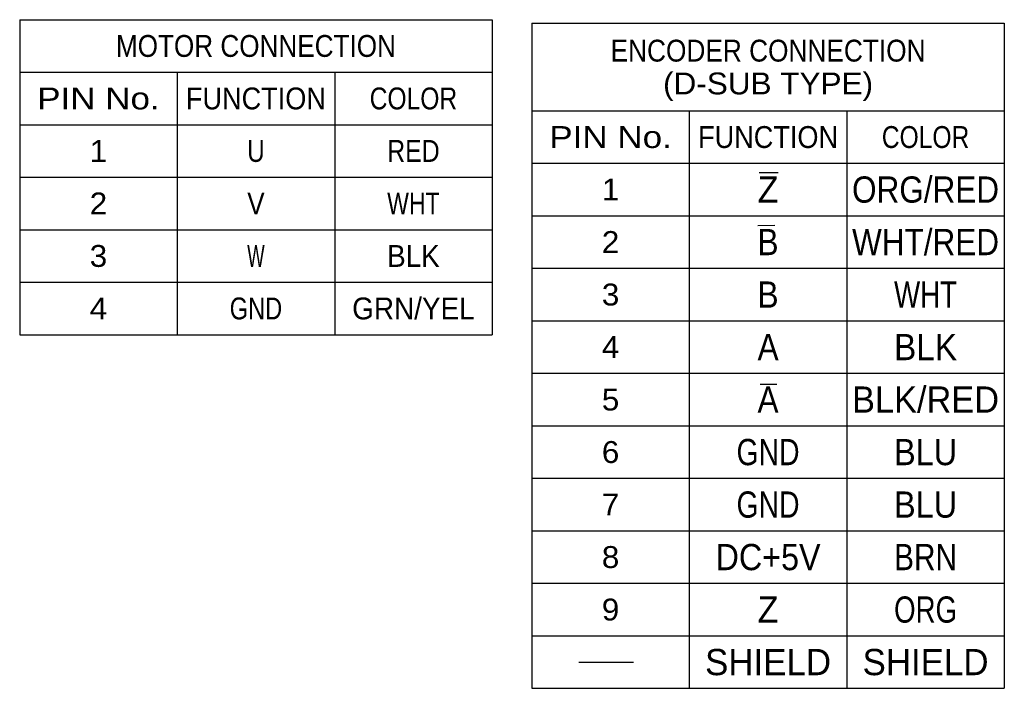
# Model space of a CAD drawing. Extents: x -84 to 546, y -98 to 348.
# Tile 12 of 17: x 295 to 408, y 36 to 112. Entities that reach past the tile are written whole.
import ezdxf
from ezdxf.enums import TextEntityAlignment as Align

# ---------------------------------------------------------------- set-up
doc = ezdxf.new("R2010")
doc.units = 0
doc.header["$LTSCALE"] = 23.1
doc.header["$MEASUREMENT"] = 0
doc.layers.get('0').update_dxf_attribs({"linetype": 'CONTINUOUS'})
doc.layers.add('8_ALL_NOTES_BALLOONS_SYMBOLS_GT', color=7, linetype='CONTINUOUS')
doc.styles.add('TEXTSTYLE_0', font='txt', dxfattribs={"width": 0.8})

msp = doc.modelspace()

# ---------------------------------------------------------------- linework, layer by layer
at = {"color": 7, "linetype": 'Continuous'}
for p, q in [((295.217043, 112.449258), (349.217043, 112.449258)), ((295.217043, 112.449258), (295.217043, 76.449258)), ((349.217043, 112.449258), (349.217043, 76.449258)), ((353.748005, 112.037717), (407.748005, 112.037717)), ((353.748005, 112.037717), (353.748005, 36.037717)), ((407.748005, 112.037717), (407.748005, 36.037717)), ((295.217043, 106.449258), (349.217043, 106.449258)), ((313.217043, 106.449258), (313.217043, 76.449258)), ((331.217043, 106.449258), (331.217043, 76.449258)), ((353.748005, 102.037717), (407.748005, 102.037717)), ((371.748005, 102.037717), (371.748005, 36.037717)), ((389.748005, 102.037717), (389.748005, 36.037717)), ((295.217043, 100.449258), (349.217043, 100.449258)), ((353.748005, 96.037717), (407.748005, 96.037717)), ((295.217043, 94.449258), (349.217043, 94.449258)), ((353.748005, 90.037717), (407.748005, 90.037717)), ((295.217043, 88.449258), (349.217043, 88.449258)), ((353.748005, 84.037717), (407.748005, 84.037717)), ((295.217043, 82.449258), (349.217043, 82.449258)), ((353.748005, 78.037717), (407.748005, 78.037717)), ((295.217043, 76.449258), (349.217043, 76.449258)), ((353.748005, 72.037717), (407.748005, 72.037717)), ((353.748005, 66.037717), (407.748005, 66.037717)), ((353.748005, 60.037717), (407.748005, 60.037717)), ((353.748005, 54.037717), (407.748005, 54.037717)), ((353.748005, 48.037717), (407.748005, 48.037717)), ((353.748005, 42.037717), (407.748005, 42.037717)), ((359.122994, 39.037718), (365.373007, 39.037718)), ((353.748005, 36.037717), (407.748005, 36.037717))]:
    msp.add_line(p, q, dxfattribs=at)
at = {"layer": '8_ALL_NOTES_BALLOONS_SYMBOLS_GT', "color": 7, "linetype": 'Continuous'}
for p, q in [((379.734151, 94.991538), (381.920909, 95.002789)), ((381.538546, 88.910394), (379.565212, 88.907112)), ((379.86249, 70.782532), (381.762736, 70.7788))]:
    msp.add_line(p, q, dxfattribs=at)

# ---------------------------------------------------------------- texts
at = {"color": 7, "linetype": 'Continuous', "style": 'TEXTSTYLE_0'}
for s, height, width, p, p2 in [('MOTOR CONNECTION', 2.5, 0.834783, (306.217043, 108.199258), (338.217043, 108.199258)), ('ENCODER CONNECTION', 2.5, 0.830769, (362.748005, 107.662717), (398.748005, 107.662717)), ('(D-SUB TYPE)', 2.5, 0.872727, (368.748005, 103.912717), (392.748005, 103.912717)), ('PIN No.', 2.5, 0.988235, (297.217043, 102.199258), (311.217043, 102.199258)), ('FUNCTION', 2.5, 0.872727, (314.217043, 102.199258), (330.217043, 102.199258)), ('COLOR', 2.5, 0.857143, (335.217043, 102.199258), (345.217043, 102.199258)), ('PIN No.', 2.5, 0.988235, (355.748005, 97.787717), (369.748005, 97.787717)), ('FUNCTION', 2.5, 0.872727, (372.748005, 97.787717), (388.748005, 97.787717)), ('COLOR', 2.5, 0.857143, (393.748005, 97.787717), (403.748005, 97.787717)), ('1', 2.5, 2.4, (303.217043, 96.199258), (305.217043, 96.199258)), ('U', 2.5, 1.2, (321.217043, 96.199258), (323.217043, 96.199258)), ('RED', 2.5, 0.9, (337.217043, 96.199258), (343.217043, 96.199258)), ('Z', 3, 1.2, (379.548005, 91.537717), (381.948005, 91.537717)), ('ORG/RED', 3, 0.84, (390.348005, 91.537717), (407.148005, 91.537717)), ('1', 2.5, 2.4, (361.748005, 91.787717), (363.748005, 91.787717)), ('2', 2.5, 1.2, (303.217043, 90.199258), (305.217043, 90.199258)), ('V', 2.5, 0.8, (321.217043, 90.199258), (323.217043, 90.199258)), ('WHT', 2.5, 0.8, (337.217043, 90.199258), (343.217043, 90.199258)), ('2', 2.5, 1.2, (361.748005, 85.787717), (363.748005, 85.787717)), ('B', 3, 1.2, (379.548005, 85.537717), (381.948005, 85.537717)), ('WHT/RED', 3, 0.8, (390.348005, 85.537717), (407.148005, 85.537717)), ('3', 2.5, 1.2, (303.217043, 84.199258), (305.217043, 84.199258)), ('W', 2.5, 0.8, (321.217043, 84.199258), (323.217043, 84.199258)), ('BLK', 2.5, 0.9, (337.217043, 84.199258), (343.217043, 84.199258)), ('3', 2.5, 1.2, (361.748005, 79.787717), (363.748005, 79.787717)), ('B', 3, 1.2, (379.548005, 79.537717), (381.948005, 79.537717)), ('WHT', 3, 0.8, (395.148005, 79.537717), (402.348005, 79.537717)), ('4', 2.5, 1.2, (303.217043, 78.199258), (305.217043, 78.199258)), ('GND', 2.5, 0.9, (319.217043, 78.199258), (325.217043, 78.199258)), ('GRN/YEL', 2.5, 0.84, (333.217043, 78.199258), (347.217043, 78.199258)), ('A', 3, 1.2, (379.548005, 73.537717), (381.948005, 73.537717)), ('BLK', 3, 0.9, (395.148005, 73.537717), (402.348005, 73.537717)), ('4', 2.5, 1.2, (361.748005, 73.787717), (363.748005, 73.787717)), ('5', 2.5, 1.2, (361.748005, 67.787717), (363.748005, 67.787717)), ('A', 3, 1.2, (379.548005, 67.537717), (381.948005, 67.537717)), ('BLK/RED', 3, 0.84, (390.348005, 67.537717), (407.148005, 67.537717)), ('6', 2.5, 1.2, (361.748005, 61.787717), (363.748005, 61.787717)), ('GND', 3, 0.9, (377.148005, 61.537717), (384.348005, 61.537717)), ('BLU', 3, 0.9, (395.148005, 61.537717), (402.348005, 61.537717)), ('GND', 3, 0.9, (377.148005, 55.537717), (384.348005, 55.537717)), ('BLU', 3, 0.9, (395.148005, 55.537717), (402.348005, 55.537717)), ('7', 2.5, 1.2, (361.748005, 55.787717), (363.748005, 55.787717)), ('8', 2.5, 1.2, (361.748005, 49.787717), (363.748005, 49.787717)), ('DC+5V', 3, 0.8, (374.748005, 49.537717), (386.748005, 49.537717)), ('BRN', 3, 0.9, (395.148005, 49.537717), (402.348005, 49.537717)), ('9', 2.5, 1.2, (361.748005, 43.787717), (363.748005, 43.787717)), ('Z', 3, 1.2, (379.548005, 43.537717), (381.948005, 43.537717)), ('ORG', 3, 0.9, (395.148005, 43.537717), (402.348005, 43.537717)), ('SHIELD', 3, 0.9, (373.548005, 37.537717), (387.948005, 37.537717)), ('SHIELD', 3, 0.9, (391.548005, 37.537717), (405.948005, 37.537717))]:
    msp.add_text(s, height=height, dxfattribs=dict(at, width=width)).set_placement(p, p2, align=Align.FIT)

doc.saveas('drawing.dxf')
